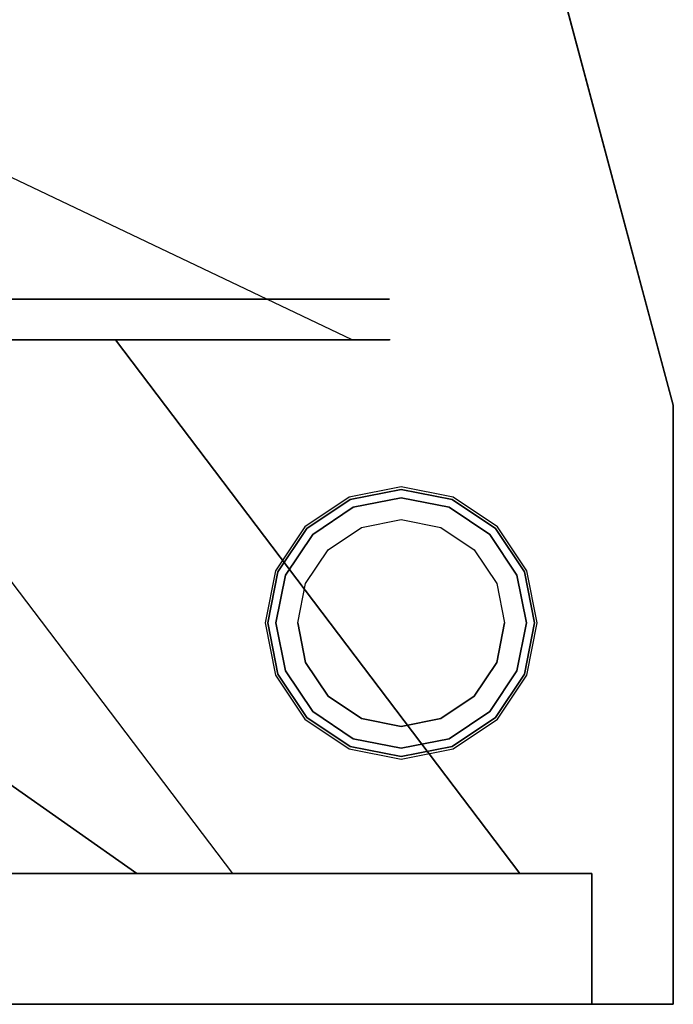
# Model space of a CAD drawing. Extents: x -215 to 215, y -1755 to 257.
# Tile 4 of 6: x 94 to 215, y -255 to -74. Entities that reach past the tile are written whole.
import ezdxf

# ---------------------------------------------------------------- set-up
doc = ezdxf.new("R2010")
doc.units = 0
doc.layers.get('0').update_dxf_attribs({"linetype": 'CONTINUOUS'})
doc.layers.add('KF_LINE_212_6_SPEAKDETAIL', color=250, linetype='CONTINUOUS')
doc.layers.add('KF_LINE_212_6_SPEAKER', color=253, linetype='CONTINUOUS')

# ---------------------------------------------------------------- blocks, each defined once
blk = doc.blocks.new('LINE_212-6')
at = {"layer": 'KF_LINE_212_6_SPEAKDETAIL', "color": 253}
for points, invisible_edges in [([(162, 507.5, -164.5), (163.75, 507.5, -155.7), (167.45, 503.5, -157.23), (166, 503.5, -164.5)], 10), ([(162, 507.5, -164.5), (162, 507.5, -153), (163.75, 507.5, -155.7), (162, 507.5, -164.5)], 11), ([(162, 507.5, -141.5), (173.5, 507.5, -141.5), (176.2, 507.5, -143.25), (168.74, 507.5, -148.24)], 11), ([(162, 507.5, -153), (162, 507.5, -141.5), (168.74, 507.5, -148.24), (163.75, 507.5, -155.7)], 11), ([(162, 507.5, -176), (162, 507.5, -187.5), (168.74, 507.5, -180.76), (163.75, 507.5, -173.3)], 11), ([(162, 507.5, -164.5), (162, 507.5, -176), (163.75, 507.5, -173.3), (162, 507.5, -164.5)], 11), ([(163.75, 507.5, -173.3), (162, 507.5, -164.5), (166, 503.5, -164.5), (167.45, 503.5, -171.77)], 10), ([(162, 507.5, -187.5), (173.5, 507.5, -187.5), (176.2, 507.5, -185.75), (168.74, 507.5, -180.76)], 11), ([(163.75, 507.5, -155.7), (168.74, 507.5, -148.24), (171.56, 503.5, -151.06), (167.45, 503.5, -157.23)], 10), ([(168.74, 507.5, -180.76), (163.75, 507.5, -173.3), (167.45, 503.5, -171.77), (171.56, 503.5, -177.94)], 10), ([(168.74, 507.5, -148.24), (176.2, 507.5, -143.25), (177.73, 503.5, -146.95), (171.56, 503.5, -151.06)], 10), ([(176.2, 507.5, -185.75), (168.74, 507.5, -180.76), (171.56, 503.5, -177.94), (177.73, 503.5, -182.05)], 10), ([(173.5, 507.5, -141.5), (185, 507.5, -141.5), (185, 507.5, -141.5), (176.2, 507.5, -143.25)], 11), ([(173.5, 507.5, -187.5), (185, 507.5, -187.5), (185, 507.5, -187.5), (176.2, 507.5, -185.75)], 11), ([(176.2, 507.5, -143.25), (185, 507.5, -141.5), (185, 503.5, -145.5), (177.73, 503.5, -146.95)], 10), ([(185, 507.5, -187.5), (176.2, 507.5, -185.75), (177.73, 503.5, -182.05), (185, 503.5, -183.5)], 10), ([(185, 507.5, -141.5), (193.8, 507.5, -143.25), (192.27, 503.5, -146.95), (185, 503.5, -145.5)], 10), ([(196.5, 507.5, -141.5), (185, 507.5, -141.5), (185, 507.5, -141.5), (193.8, 507.5, -143.25)], 11), ([(193.8, 507.5, -185.75), (185, 507.5, -187.5), (185, 503.5, -183.5), (192.27, 503.5, -182.05)], 10), ([(185, 507.5, -187.5), (196.5, 507.5, -187.5), (193.8, 507.5, -185.75), (185, 507.5, -187.5)], 11), ([(193.8, 507.5, -143.25), (201.26, 507.5, -148.24), (198.44, 503.5, -151.06), (192.27, 503.5, -146.95)], 10), ([(201.26, 507.5, -180.76), (193.8, 507.5, -185.75), (192.27, 503.5, -182.05), (198.44, 503.5, -177.94)], 10), ([(208, 507.5, -141.5), (196.5, 507.5, -141.5), (193.8, 507.5, -143.25), (201.26, 507.5, -148.24)], 11), ([(196.5, 507.5, -187.5), (208, 507.5, -187.5), (201.26, 507.5, -180.76), (193.8, 507.5, -185.75)], 11), ([(201.26, 507.5, -148.24), (206.25, 507.5, -155.7), (202.55, 503.5, -157.23), (198.44, 503.5, -151.06)], 10), ([(206.25, 507.5, -173.3), (201.26, 507.5, -180.76), (198.44, 503.5, -177.94), (202.55, 503.5, -171.77)], 10), ([(208, 507.5, -153), (208, 507.5, -141.5), (201.26, 507.5, -148.24), (206.25, 507.5, -155.7)], 11), ([(208, 507.5, -187.5), (208, 507.5, -176), (206.25, 507.5, -173.3), (201.26, 507.5, -180.76)], 11), ([(206.25, 507.5, -155.7), (208, 507.5, -164.5), (204, 503.5, -164.5), (202.55, 503.5, -157.23)], 10), ([(208, 507.5, -164.5), (206.25, 507.5, -173.3), (202.55, 503.5, -171.77), (204, 503.5, -164.5)], 10), ([(208, 507.5, -164.5), (208, 507.5, -153), (206.25, 507.5, -155.7), (208, 507.5, -164.5)], 11), ([(208, 507.5, -176), (208, 507.5, -164.5), (208, 507.5, -164.5), (206.25, 507.5, -173.3)], 11), ([(167.45, 503.5, -157.23), (166, 503.5, -164.5), (204, 503.5, -164.5), (202.55, 503.5, -157.23)], 10), ([(166, 503.5, -164.5), (167.45, 503.5, -171.77), (202.55, 503.5, -171.77), (204, 503.5, -164.5)], 10), ([(171.56, 503.5, -151.06), (167.45, 503.5, -157.23), (202.55, 503.5, -157.23), (198.44, 503.5, -151.06)], 10), ([(167.45, 503.5, -171.77), (171.56, 503.5, -177.94), (198.44, 503.5, -177.94), (202.55, 503.5, -171.77)], 10), ([(177.73, 503.5, -146.95), (171.56, 503.5, -151.06), (198.44, 503.5, -151.06), (192.27, 503.5, -146.95)], 10), ([(171.56, 503.5, -177.94), (177.73, 503.5, -182.05), (192.27, 503.5, -182.05), (198.44, 503.5, -177.94)], 10), ([(185, 503.5, -145.5), (177.73, 503.5, -146.95), (192.27, 503.5, -146.95), (185, 503.5, -145.5)], 10), ([(177.73, 503.5, -182.05), (185, 503.5, -183.5), (185, 503.5, -183.5), (192.27, 503.5, -182.05)], 10), ([(231, 492.5, -115.94), (231, 480, -115.94), (231, 480, 115.06), (231, 492.5, 115.06)], 5), ([(231, 480, -134), (231, 480, -183.5), (231, 492.5, -183.5), (231, 492.5, -134)], 10), ([(231, 480, -199.5), (231, 248, -199.5), (231, 256, -191.5), (231, 472, -191.5)], 10), ([(231, 480, -115.94), (231, 472, -126), (231, 256, -126), (231, 248, -115.94)], 5), ([(231, 480, -183.5), (231, 477.66, -189.16), (231, 472, -191.5), (231, 480, -199.5)], 12), ([(231, 472, -126), (231, 480, -115.94), (231, 480, -134), (231, 477.66, -128.34)], 3), ([(231, 256, -126), (231, 248, -115.94), (231, 248, -134), (231, 250.34, -128.34)], 3), ([(231, 248, -183.5), (231, 250.34, -189.16), (231, 256, -191.5), (231, 248, -199.5)], 12), ([(231, 248, -115.94), (231, 248, 115.06), (231, 235.5, 115.06), (231, 235.5, -115.94)], 10), ([(231, 248, -115.94), (231, 248, -134), (231, 235.5, -134), (231, 235.5, -115.94)], 11), ([(231, 248, -134), (231, 248, -183.5), (231, 235.5, -183.5), (231, 235.5, -134)], 10), ([(231, 248, -183.5), (231, 248, -199.5), (231, 235.5, -199.5), (231, 235.5, -183.5)], 9)]:
    blk.add_3dface(points, dxfattribs=dict(at, invisible_edges=invisible_edges))
at = {"layer": 'KF_LINE_212_6_SPEAKDETAIL'}
for points, invisible_edges in [([(231, 480, -115.94), (213.87, 443.36, -91.57), (213.87, 286.64, -91.57), (231, 248, -115.94)], 2), ([(231, 480, -115.94), (213.87, 443.36, -91.57), (213.87, 443.36, 90.69), (231, 480, 115.06)], 2), ([(231, 248, -115.94), (213.87, 286.64, -91.57), (213.87, 286.64, 90.69), (231, 248, 115.06)], 2), ([(231, 235.5, -199.5), (231, 173.11, -138.11), (231, 124.9, -186.32), (231, 124.9, -199.5)], 5), ([(231, 235.5, -89.9), (231, 235.5, -199.5), (231, 173.11, -138.11), (231, 221.32, -89.9)], 10), ([(125.56, 149.78, -114.78), (125.56, 169.97, -90.19), (133, 169.97, -90.19), (133, 149.78, -114.78)], 10), ([(133, 149.9, -114.9), (133, 170.11, -90.28), (133, 147, -59.12), (133, 120.56, -85.56)], 10), ([(133, 149.78, -114.78), (133, 169.97, -90.19), (133, 164.46, -86.39), (133, 145.12, -109.96)], 10), ([(77.19, 61.93, -26.93), (77.19, 66.67, -21.16), (133, 164.46, -86.39), (133, 145.12, -109.96)], 10), ([(125.56, 125.19, -134.97), (125.56, 149.78, -114.78), (133, 149.78, -114.78), (133, 125.19, -134.97)], 10), ([(133, 125.28, -135.11), (133, 149.9, -114.9), (133, 120.56, -85.56), (133, 94.12, -112)], 10), ([(133, 125.19, -134.97), (133, 149.78, -114.78), (133, 145.12, -109.96), (133, 121.55, -129.3)], 10), ([(77.19, 56.16, -31.67), (77.19, 61.93, -26.93), (133, 145.12, -109.96), (133, 121.55, -129.3)], 10), ([(125.56, 97.12, -149.97), (125.56, 125.19, -134.97), (133, 125.19, -134.97), (133, 97.12, -149.97)], 10), ([(133, 97.19, -150.13), (133, 125.28, -135.11), (133, 94.12, -112), (133, 83.26, -112)], 10), ([(133, 97.12, -149.97), (133, 125.19, -134.97), (133, 121.55, -129.3), (133, 94.66, -143.67)], 10), ([(231, -54.9, -186.32), (231, -54.9, -199.5), (231, 124.9, -199.5), (231, 124.9, -186.32)], 5), ([(77.19, 49.58, -35.19), (77.19, 56.16, -31.67), (133, 121.55, -129.3), (133, 94.66, -143.67)], 10), ([(125.56, 66.67, -159.21), (125.56, 97.12, -149.97), (133, 97.12, -149.97), (133, 66.67, -159.21)], 10), ([(133, 66.7, -159.38), (133, 97.19, -150.13), (133, 83.26, -112), (133, 59.13, -112)], 10), ([(133, 66.67, -159.21), (133, 97.12, -149.97), (133, 94.66, -143.67), (133, 65.49, -152.52)], 10), ([(77.19, 42.43, -37.36), (77.19, 49.58, -35.19), (133, 94.66, -143.67), (133, 65.49, -152.52)], 10), ([(77.19, 35, -38.09), (77.19, 42.43, -37.36), (133, 65.49, -152.52), (133, 35.15, -155.51)], 2), ([(125.56, 35, -162.33), (125.56, 66.67, -159.21), (133, 66.67, -159.21), (133, 35, -162.33)], 10), ([(133, 35, -162.5), (133, 66.7, -159.38), (133, 59.13, -112), (133, 35, -112)], 10), ([(133, 35, -162.33), (133, 66.67, -159.21), (133, 65.49, -152.52), (133, 35.15, -155.51)], 10), ([(77.19, 27.57, -37.36), (77.19, 35, -38.09), (133, 35.15, -155.51), (133, 4.81, -152.52)], 10), ([(125.56, 3.33, -159.21), (125.56, 35, -162.33), (133, 35, -162.33), (133, 3.33, -159.21)], 10), ([(133, 3.33, -159.21), (133, 35, -162.33), (133, 35.15, -155.51), (133, 4.81, -152.52)], 10), ([(133, 35, -162.5), (133, 3.3, -159.38), (133, 10.87, -112), (133, 35, -112)], 10), ([(77.19, 20.42, -35.19), (77.19, 27.57, -37.36), (133, 4.81, -152.52), (133, -24.37, -143.67)], 10), ([(77.19, 13.84, -31.67), (77.19, 20.42, -35.19), (133, -24.37, -143.67), (133, -51.26, -129.3)], 10), ([(77.19, 8.07, -26.93), (77.19, 13.84, -31.67), (133, -51.26, -129.3), (133, -74.83, -109.96)], 10), ([(133, 3.3, -159.38), (133, -27.19, -150.13), (133, -13.26, -112), (133, 10.87, -112)], 10), ([(77.19, 3.33, -21.16), (77.19, 8.07, -26.93), (133, -74.83, -109.96), (133, -94.17, -86.39)], 10), ([(133, -27.12, -149.97), (133, 3.33, -159.21), (133, 4.81, -152.52), (133, -24.37, -143.67)], 10), ([(125.56, -27.12, -149.97), (125.56, 3.33, -159.21), (133, 3.33, -159.21), (133, -27.12, -149.97)], 10), ([(133, -27.19, -150.13), (133, -55.28, -135.11), (133, -24.12, -112), (133, -13.26, -112)], 10), ([(133, -55.28, -135.11), (133, -79.91, -114.9), (133, -50.56, -85.56), (133, -24.12, -112)], 10), ([(133, -55.19, -134.97), (133, -27.12, -149.97), (133, -24.37, -143.67), (133, -51.26, -129.3)], 10), ([(125.56, -55.19, -134.97), (125.56, -27.12, -149.97), (133, -27.12, -149.97), (133, -55.19, -134.97)], 10), ([(133, -79.91, -114.9), (133, -100.11, -90.28), (133, -77, -59.12), (133, -50.56, -85.56)], 10), ([(133, -79.78, -114.78), (133, -55.19, -134.97), (133, -51.26, -129.3), (133, -74.83, -109.96)], 10), ([(125.56, -79.78, -114.78), (125.56, -55.19, -134.97), (133, -55.19, -134.97), (133, -79.78, -114.78)], 10), ([(231, -151.32, -199.5), (231, -54.9, -199.5), (231, -54.9, -186.32), (231, -151.32, -89.9)], 10), ([(133, -99.97, -90.19), (133, -79.78, -114.78), (133, -74.83, -109.96), (133, -94.17, -86.39)], 10), ([(125.56, -99.97, -90.19), (125.56, -79.78, -114.78), (133, -79.78, -114.78), (133, -99.97, -90.19)], 10), ([(231, -204.1, -186.32), (231, -204.1, -199.5), (231, -151.32, -199.5), (231, -151.32, -133.54)], 5), ([(125.56, -179.22, -114.78), (125.56, -159.03, -90.19), (133, -159.03, -90.19), (133, -179.22, -114.78)], 10), ([(133, -179.1, -114.9), (133, -158.89, -90.28), (133, -182, -59.12), (133, -208.44, -85.56)], 10), ([(133, -179.22, -114.78), (133, -159.03, -90.19), (133, -164.54, -86.39), (133, -183.88, -109.96)], 10), ([(77.19, -267.07, -26.93), (77.19, -262.33, -21.16), (133, -164.54, -86.39), (133, -183.88, -109.96)], 10), ([(125.56, -203.81, -134.97), (125.56, -179.22, -114.78), (133, -179.22, -114.78), (133, -203.81, -134.97)], 10), ([(133, -203.72, -135.11), (133, -179.1, -114.9), (133, -208.44, -85.56), (133, -234.88, -112)], 10), ([(133, -203.72, -135.11), (133, -179.1, -114.9), (133, -208.44, -85.56), (133, -234.88, -112)], 10), ([(133, -203.81, -134.97), (133, -179.22, -114.78), (133, -183.88, -109.96), (133, -207.45, -129.3)], 10), ([(77.19, -272.84, -31.67), (77.19, -267.07, -26.93), (133, -183.88, -109.96), (133, -207.45, -129.3)], 10), ([(125.56, -231.88, -149.97), (125.56, -203.81, -134.97), (133, -203.81, -134.97), (133, -231.88, -149.97)], 10), ([(133, -231.81, -150.13), (133, -203.72, -135.11), (133, -234.88, -112), (133, -245.74, -112)], 10), ([(133, -231.88, -149.97), (133, -203.81, -134.97), (133, -207.45, -129.3), (133, -234.34, -143.67)], 10), ([(231, -383.9, -186.32), (231, -383.9, -199.5), (231, -204.1, -199.5), (231, -204.1, -186.32)], 5), ([(77.19, -279.42, -35.19), (77.19, -272.84, -31.67), (133, -207.45, -129.3), (133, -234.34, -143.67)], 10), ([(125.56, -262.33, -159.21), (125.56, -231.88, -149.97), (133, -231.88, -149.97), (133, -262.33, -159.21)], 10), ([(133, -262.3, -159.38), (133, -231.81, -150.13), (133, -245.74, -112), (133, -269.87, -112)], 10), ([(133, -262.33, -159.21), (133, -231.88, -149.97), (133, -234.34, -143.67), (133, -263.51, -152.52)], 10), ([(77.19, -286.57, -37.36), (77.19, -279.42, -35.19), (133, -234.34, -143.67), (133, -263.51, -152.52)], 10), ([(77.19, -294, -38.09), (77.19, -286.57, -37.36), (133, -263.51, -152.52), (133, -293.85, -155.51)], 2), ([(125.56, -294, -162.33), (125.56, -262.33, -159.21), (133, -262.33, -159.21), (133, -294, -162.33)], 10), ([(133, -294, -162.5), (133, -262.3, -159.38), (133, -269.87, -112), (133, -294, -112)], 10), ([(133, -294, -162.33), (133, -262.33, -159.21), (133, -263.51, -152.52), (133, -293.85, -155.51)], 10), ([(77.19, -301.43, -37.36), (77.19, -294, -38.09), (133, -293.85, -155.51), (133, -324.19, -152.52)], 10), ([(125.56, -325.67, -159.21), (125.56, -294, -162.33), (133, -294, -162.33), (133, -325.67, -159.21)], 10), ([(133, -325.67, -159.21), (133, -294, -162.33), (133, -293.85, -155.51), (133, -324.19, -152.52)], 10), ([(133, -294, -162.5), (133, -325.7, -159.38), (133, -318.13, -112), (133, -294, -112)], 10), ([(77.19, -308.58, -35.19), (77.19, -301.43, -37.36), (133, -324.19, -152.52), (133, -353.37, -143.67)], 10), ([(77.19, -315.16, -31.67), (77.19, -308.58, -35.19), (133, -353.37, -143.67), (133, -380.26, -129.3)], 10), ([(77.19, -320.93, -26.93), (77.19, -315.16, -31.67), (133, -380.26, -129.3), (133, -403.83, -109.96)], 10), ([(133, -325.7, -159.38), (133, -356.19, -150.13), (133, -342.26, -112), (133, -318.13, -112)], 10), ([(77.19, -325.67, -21.16), (77.19, -320.93, -26.93), (133, -403.83, -109.96), (133, -423.17, -86.39)], 10), ([(133, -356.12, -149.97), (133, -325.67, -159.21), (133, -324.19, -152.52), (133, -353.37, -143.67)], 10), ([(125.56, -356.12, -149.97), (125.56, -325.67, -159.21), (133, -325.67, -159.21), (133, -356.12, -149.97)], 10), ([(133, -356.19, -150.13), (133, -384.28, -135.11), (133, -353.12, -112), (133, -342.26, -112)], 10), ([(133, -384.28, -135.11), (133, -408.9, -114.9), (133, -379.56, -85.56), (133, -353.12, -112)], 10), ([(133, -384.19, -134.97), (133, -356.12, -149.97), (133, -353.37, -143.67), (133, -380.26, -129.3)], 10), ([(125.56, -384.19, -134.97), (125.56, -356.12, -149.97), (133, -356.12, -149.97), (133, -384.19, -134.97)], 10), ([(133, -408.9, -114.9), (133, -429.11, -90.28), (133, -406, -59.12), (133, -379.56, -85.56)], 10), ([(133, -408.78, -114.78), (133, -384.19, -134.97), (133, -380.26, -129.3), (133, -403.83, -109.96)], 10), ([(125.56, -408.78, -114.78), (125.56, -384.19, -134.97), (133, -384.19, -134.97), (133, -408.78, -114.78)], 10), ([(231, -492.5, -199.5), (231, -432.11, -138.11), (231, -383.9, -186.32), (231, -383.9, -199.5)], 5), ([(133, -428.97, -90.19), (133, -408.78, -114.78), (133, -403.83, -109.96), (133, -423.17, -86.39)], 10), ([(125.56, -428.97, -90.19), (125.56, -408.78, -114.78), (133, -408.78, -114.78), (133, -428.97, -90.19)], 10), ([(231, -492.5, -199.5), (231, -432.11, -138.11), (231, -480.32, -89.9), (231, -492.5, -89.9)], 5)]:
    blk.add_3dface(points, dxfattribs=dict(at, invisible_edges=invisible_edges))
for points in [[(231, 221.32, -89.9), (231, 124.9, -186.32), (133, 94.12, -112), (133, 147, -59.12)], [(231, 124.9, -186.32), (231, -54.9, -186.32), (133, -24.12, -112), (133, 94.12, -112)], [(133, -24.12, -112), (231, -54.9, -186.32), (231, -151.32, -89.9), (133, -77, -59.12)], [(133, -182, -59.12), (231, -151.32, -133.54), (231, -204.1, -186.32), (133, -234.88, -112)], [(231, -151.32, 133.54), (133, -182, 59.12), (133, -182, -59.12), (231, -151.32, -133.54)], [(133, -234.88, -112), (231, -204.1, -186.32), (231, -383.9, -186.32), (133, -353.12, -112)], [(133, -353.12, -112), (231, -383.9, -186.32), (231, -480.32, -89.9), (133, -406, -59.12)]]:
    blk.add_3dface(points, dxfattribs=at)
at = {"layer": 'KF_LINE_212_6_SPEAKDETAIL', "color": 250}
for points, invisible_edges in [([(162.35, -512.38, -173.88), (161.9, -507.5, -174.07), (160, -507.5, -164.5), (160.48, -512.38, -164.5)], 5), ([(160.48, -512.38, -164.5), (160, -507.5, -164.5), (161.9, -507.5, -154.93), (162.35, -512.38, -155.12)], 5), ([(167.66, -512.38, -181.84), (167.32, -507.5, -182.18), (161.9, -507.5, -174.07), (162.35, -512.38, -173.88)], 5), ([(162.35, -512.38, -155.12), (161.9, -507.5, -154.93), (167.32, -507.5, -146.82), (167.66, -512.38, -147.16)], 5), ([(175.62, -512.38, -187.15), (175.43, -507.5, -187.6), (167.32, -507.5, -182.18), (167.66, -512.38, -181.84)], 5), ([(167.66, -512.38, -147.16), (167.32, -507.5, -146.82), (175.43, -507.5, -141.4), (175.62, -512.38, -141.85)], 5), ([(185, -512.38, -189.02), (185, -507.5, -189.5), (175.43, -507.5, -187.6), (175.62, -512.38, -187.15)], 5), ([(175.62, -512.38, -141.85), (175.43, -507.5, -141.4), (185, -507.5, -139.5), (185, -512.38, -139.98)], 5), ([(194.38, -512.38, -187.15), (194.57, -507.5, -187.6), (185, -507.5, -189.5), (185, -512.38, -189.02)], 5), ([(185, -512.38, -139.98), (185, -507.5, -139.5), (194.57, -507.5, -141.4), (194.38, -512.38, -141.85)], 5), ([(194.38, -512.38, -141.85), (194.57, -507.5, -141.4), (202.68, -507.5, -146.82), (202.34, -512.38, -147.16)], 5), ([(202.34, -512.38, -181.84), (202.68, -507.5, -182.18), (194.57, -507.5, -187.6), (194.38, -512.38, -187.15)], 5), ([(207.65, -512.38, -173.88), (208.1, -507.5, -174.07), (202.68, -507.5, -182.18), (202.34, -512.38, -181.84)], 5), ([(202.34, -512.38, -147.16), (202.68, -507.5, -146.82), (208.1, -507.5, -154.93), (207.65, -512.38, -155.12)], 5), ([(209.52, -512.38, -164.5), (210, -507.5, -164.5), (208.1, -507.5, -174.07), (207.65, -512.38, -173.88)], 5), ([(207.65, -512.38, -155.12), (208.1, -507.5, -154.93), (210, -507.5, -164.5), (209.52, -512.38, -164.5)], 5), ([(163.75, -517.55, -173.3), (162.35, -512.38, -173.88), (160.48, -512.38, -164.5), (162, -517.55, -164.5)], 5), ([(162, -517.55, -164.5), (160.48, -512.38, -164.5), (162.35, -512.38, -155.12), (163.75, -517.55, -155.7)], 5), ([(168.74, -517.55, -180.76), (167.66, -512.38, -181.84), (162.35, -512.38, -173.88), (163.75, -517.55, -173.3)], 5), ([(163.75, -517.55, -155.7), (162.35, -512.38, -155.12), (167.66, -512.38, -147.16), (168.74, -517.55, -148.24)], 5), ([(168.74, -517.55, -148.24), (167.66, -512.38, -147.16), (175.62, -512.38, -141.85), (176.2, -517.55, -143.25)], 5), ([(176.2, -517.55, -185.75), (175.62, -512.38, -187.15), (167.66, -512.38, -181.84), (168.74, -517.55, -180.76)], 5), ([(176.2, -517.55, -143.25), (175.62, -512.38, -141.85), (185, -512.38, -139.98), (185, -517.55, -141.5)], 5), ([(185, -517.55, -187.5), (185, -512.38, -189.02), (175.62, -512.38, -187.15), (176.2, -517.55, -185.75)], 5), ([(185, -517.55, -141.5), (185, -512.38, -139.98), (194.38, -512.38, -141.85), (193.8, -517.55, -143.25)], 5), ([(193.8, -517.55, -185.75), (194.38, -512.38, -187.15), (185, -512.38, -189.02), (185, -517.55, -187.5)], 5), ([(193.8, -517.55, -143.25), (194.38, -512.38, -141.85), (202.34, -512.38, -147.16), (201.26, -517.55, -148.24)], 5), ([(201.26, -517.55, -180.76), (202.34, -512.38, -181.84), (194.38, -512.38, -187.15), (193.8, -517.55, -185.75)], 5), ([(206.25, -517.55, -173.3), (207.65, -512.38, -173.88), (202.34, -512.38, -181.84), (201.26, -517.55, -180.76)], 5), ([(201.26, -517.55, -148.24), (202.34, -512.38, -147.16), (207.65, -512.38, -155.12), (206.25, -517.55, -155.7)], 5), ([(208, -517.55, -164.5), (209.52, -512.38, -164.5), (207.65, -512.38, -173.88), (206.25, -517.55, -173.3)], 5), ([(206.25, -517.55, -155.7), (207.65, -512.38, -155.12), (209.52, -512.38, -164.5), (208, -517.55, -164.5)], 5), ([(167.45, -521.55, -171.77), (163.75, -517.55, -173.3), (162, -517.55, -164.5), (166, -521.55, -164.5)], 5), ([(166, -521.55, -164.5), (162, -517.55, -164.5), (163.75, -517.55, -155.7), (167.45, -521.55, -157.23)], 5), ([(171.56, -521.55, -177.94), (168.74, -517.55, -180.76), (163.75, -517.55, -173.3), (167.45, -521.55, -171.77)], 5), ([(167.45, -521.55, -157.23), (163.75, -517.55, -155.7), (168.74, -517.55, -148.24), (171.56, -521.55, -151.06)], 5), ([(171.56, -521.55, -151.06), (168.74, -517.55, -148.24), (176.2, -517.55, -143.25), (177.73, -521.55, -146.95)], 5), ([(177.73, -521.55, -182.05), (176.2, -517.55, -185.75), (168.74, -517.55, -180.76), (171.56, -521.55, -177.94)], 5), ([(177.73, -521.55, -146.95), (176.2, -517.55, -143.25), (185, -517.55, -141.5), (185, -521.55, -145.5)], 5), ([(185, -521.55, -183.5), (185, -517.55, -187.5), (176.2, -517.55, -185.75), (177.73, -521.55, -182.05)], 5), ([(185, -521.55, -145.5), (185, -517.55, -141.5), (193.8, -517.55, -143.25), (192.27, -521.55, -146.95)], 5), ([(192.27, -521.55, -182.05), (193.8, -517.55, -185.75), (185, -517.55, -187.5), (185, -521.55, -183.5)], 5), ([(198.44, -521.55, -177.94), (201.26, -517.55, -180.76), (193.8, -517.55, -185.75), (192.27, -521.55, -182.05)], 5), ([(192.27, -521.55, -146.95), (193.8, -517.55, -143.25), (201.26, -517.55, -148.24), (198.44, -521.55, -151.06)], 5), ([(202.55, -521.55, -171.77), (206.25, -517.55, -173.3), (201.26, -517.55, -180.76), (198.44, -521.55, -177.94)], 5), ([(198.44, -521.55, -151.06), (201.26, -517.55, -148.24), (206.25, -517.55, -155.7), (202.55, -521.55, -157.23)], 5), ([(204, -521.55, -164.5), (208, -517.55, -164.5), (206.25, -517.55, -173.3), (202.55, -521.55, -171.77)], 5), ([(202.55, -521.55, -157.23), (206.25, -517.55, -155.7), (208, -517.55, -164.5), (204, -521.55, -164.5)], 5), ([(167.45, -521.55, -157.23), (166, -521.55, -164.5), (185, -521.55, -164.5), (185, -521.55, -159.75)], 14), ([(166, -521.55, -164.5), (167.45, -521.55, -171.77), (185, -521.55, -169.25), (185, -521.55, -164.5)], 14), ([(171.56, -521.55, -151.06), (167.45, -521.55, -157.23), (185, -521.55, -159.75), (185, -521.55, -155)], 14), ([(167.45, -521.55, -171.77), (171.56, -521.55, -177.94), (185, -521.55, -174), (185, -521.55, -169.25)], 14), ([(177.73, -521.55, -146.95), (171.56, -521.55, -151.06), (185, -521.55, -155), (185, -521.55, -150.25)], 14), ([(171.56, -521.55, -177.94), (177.73, -521.55, -182.05), (185, -521.55, -178.75), (185, -521.55, -174)], 14), ([(177.73, -521.55, -182.05), (185, -521.55, -183.5), (185, -521.55, -183.5), (185, -521.55, -178.75)], 14), ([(185, -521.55, -145.5), (177.73, -521.55, -146.95), (185, -521.55, -150.25), (185, -521.55, -145.5)], 14), ([(198.44, -521.55, -177.94), (192.27, -521.55, -182.05), (185, -521.55, -178.75), (185, -521.55, -174)], 14), ([(192.27, -521.55, -146.95), (198.44, -521.55, -151.06), (185, -521.55, -155), (185, -521.55, -150.25)], 14), ([(202.55, -521.55, -171.77), (198.44, -521.55, -177.94), (185, -521.55, -174), (185, -521.55, -169.25)], 14), ([(198.44, -521.55, -151.06), (202.55, -521.55, -157.23), (185, -521.55, -159.75), (185, -521.55, -155)], 14), ([(202.55, -521.55, -157.23), (204, -521.55, -164.5), (185, -521.55, -164.5), (185, -521.55, -159.75)], 14), ([(204, -521.55, -164.5), (202.55, -521.55, -171.77), (185, -521.55, -169.25), (185, -521.55, -164.5)], 14), ([(192.27, -521.55, -182.05), (185, -521.55, -183.5), (185, -521.55, -183.5), (185, -521.55, -178.75)], 14), ([(185, -521.55, -145.5), (192.27, -521.55, -146.95), (185, -521.55, -150.25), (185, -521.55, -145.5)], 14)]:
    blk.add_3dface(points, dxfattribs=dict(at, invisible_edges=invisible_edges))
at = {"layer": 'KF_LINE_212_6_SPEAKER'}
for points in [[(145, 507.5, -214.5), (-255, 507.5, -107.32), (-255, -507.5, -107.32), (145, -507.5, -214.5)], [(255, 507.5, -214.5), (145, 507.5, -214.5), (145, -507.5, -214.5), (255, -507.5, -214.5)], [(255, -492.5, -199.5), (231, -492.5, -199.5), (231, 492.5, -199.5), (255, 492.5, -199.5)], [(231, 492.5, -199.5), (255, 492.5, -199.5), (255, 492.5, 199.5), (231, 492.5, 199.5)], [(255, -492.5, -199.5), (231, -492.5, -199.5), (231, -492.5, 199.5), (255, -492.5, 199.5)], [(255, -492.5, 199.5), (255, -507.5, 214.5), (255, -507.5, -214.5), (255, -492.5, -199.5)]]:
    blk.add_3dface(points, dxfattribs=at)
for points, invisible_edges in [([(145, 507.5, -214.5), (56, 507.5, -155.9), (10, 507.5, -155.9), (4.39, 507.5, -176.82)], 7), ([(56, 507.5, 155.9), (145, 507.5, 214.5), (145, 507.5, -214.5), (56, 507.5, -155.9)], 15), ([(162, 507.5, -187.5), (162, 507.5, 187.5), (145, 507.5, 214.5), (145, 507.5, -214.5)], 15), ([(162, 507.5, -187.5), (208, 507.5, -187.5), (255, 507.5, -214.5), (145, 507.5, -214.5)], 11), ([(154.58, 507.5, 141.5), (217.43, 507.5, 141.5), (214.47, 507.5, -141.5), (151.29, 507.5, -141.5)], 15), ([(208, 507.5, -187.5), (208, 507.5, 187.5), (255, 507.5, 214.5), (255, 507.5, -214.5)], 11), ([(255, -507.5, -214.5), (255, -492.5, -199.5), (255, 492.5, -199.5), (255, 507.5, -214.5)], 5), ([(255, 507.5, -214.5), (255, 507.5, 214.5), (255, 492.5, 199.5), (255, 492.5, -199.5)], 10), ([(231, 480, -183.5), (231, 480, -199.5), (231, 492.5, -199.5), (231, 492.5, -183.5)], 9), ([(231, 480, -115.94), (231, 480, -134), (231, 492.5, -134), (231, 492.5, -115.94)], 11), ([(145, -507.5, -214.5), (56, -507.5, -155.9), (10, -507.5, -155.9), (10, -507.5, -178.33)], 7), ([(56, -507.5, 155.9), (145, -507.5, 214.5), (145, -507.5, -214.5), (56, -507.5, -155.9)], 15), ([(255, -507.5, -214.5), (255, -507.5, 214.5), (145, -507.5, 214.5), (145, -507.5, -214.5)], 4)]:
    blk.add_3dface(points, dxfattribs=dict(at, invisible_edges=invisible_edges))

msp = doc.modelspace()

# ---------------------------------------------------------------- block references
at = {"color": 1, "extrusion": (-1, 0, 0)}
msp.add_blockref('LINE_212-6', (0, 0), dxfattribs=at)

doc.saveas('drawing.dxf')
